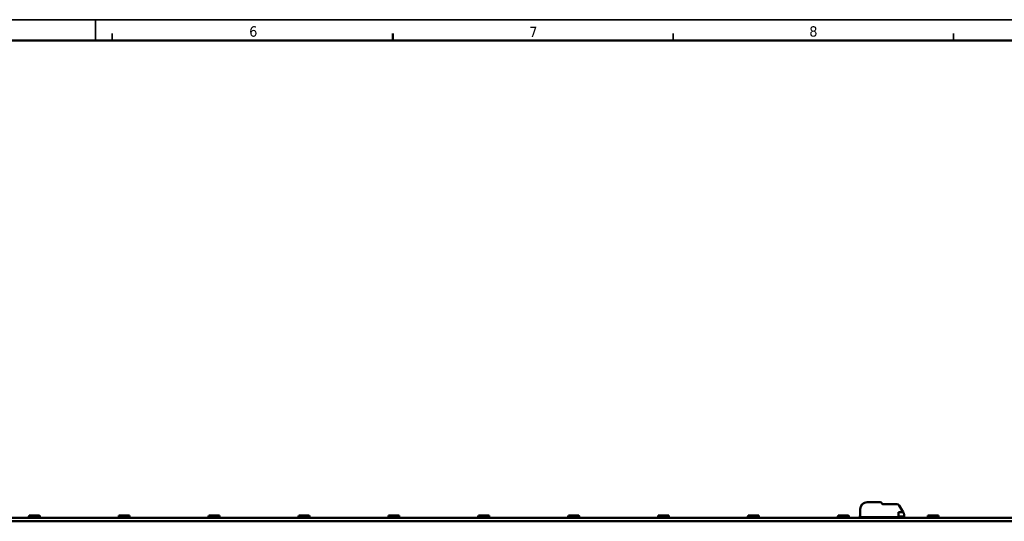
# Model space of a CAD drawing. Header units: millimetres. Extents: x 0 to 841, y 0 to 590.
# Tile 25 of 26: x 399 to 683, y 445 to 590. Entities that reach past the tile are written whole.
import ezdxf

# ---------------------------------------------------------------- set-up
doc = ezdxf.new("R2010")
doc.units = ezdxf.units.MM
doc.layers.get('0').update_dxf_attribs({"lineweight": 25})
for name, color, linetype, lineweight in [('Sketch Geometry(ISO)', 7, 'Continuous', 50), ('Symbols(ISO)', 7, 'Continuous', 25), ('Visible Edges(ISO)', 7, 'Continuous', 50)]:
    doc.layers.add(name, color=color, linetype=linetype, lineweight=lineweight)
doc.styles.add('LG.Philips.Title', font='verdana.ttf', dxfattribs={"width": 0.9})

# ---------------------------------------------------------------- blocks, each defined once
blk = doc.blocks.new('Borders A1')
at = {"layer": 'Sketch Geometry(ISO)', "color": 7, "linetype": 'Continuous', "lineweight": 35}
for p, q in [((840.5, 590.03), (0.5, 590.03)), ((420.5, 590.03), (420.5, 584)), ((425.4, 584), (425.4, 586)), ((587.6, 584), (587.6, 586)), ((668.7, 584), (668.7, 586))]:
    blk.add_line(p, q, dxfattribs=at)
at = {"layer": 'Sketch Geometry(ISO)', "color": 1, "linetype": 'Continuous', "lineweight": 50, "true_color": 0xff0000}
blk.add_line((831, 584), (20, 584), dxfattribs=at)
at = {"layer": 'Sketch Geometry(ISO)'}
blk.add_line((506.5, 584), (506.5, 586), dxfattribs=at)
at = {"layer": 'Symbols(ISO)', "color": 3, "true_color": 0x00ff00, "char_height": 3, "attachment_point": 7, "style": 'LG.Philips.Title'}
for s, insert in [('\\fVerdana|b0|i0;\\H3.0000;6', (465, 585.06)), ('\\fVerdana|b0|i0;\\H3.0000;7', (546, 585)), ('\\fVerdana|b0|i0;\\H3.0000;8', (627, 585.07))]:
    blk.add_mtext(s, dxfattribs=dict(at, insert=insert))

msp = doc.modelspace()

# ---------------------------------------------------------------- linework, layer by layer
at = {"layer": 'Visible Edges(ISO)'}
for p, q in [((643.735, 450.498), (647.529, 450.498)), ((647.962, 450.248), (648.077, 450.048)), ((641.735, 446.148), (641.735, 448.498)), ((648.25, 449.948), (652.335, 449.948)), ((652.835, 447.623), (652.835, 446.148)), ((652.835, 447.623), (654.11, 447.623)), ((652.984, 449.573), (654.11, 447.623)), ((654.334, 447.235), (654.11, 447.623)), ((158.835, 445.998), (724.835, 445.998)), ((724.835, 444.998), (158.835, 444.998)), ((401.085, 446.098), (401.16, 446.098)), ((401.085, 445.998), (401.085, 446.098)), ((401.16, 446.248), (401.26, 446.248)), ((401.16, 446.008), (401.16, 446.248)), ((401.16, 446.008), (404.51, 446.008)), ((401.162, 445.998), (401.162, 446.008)), ((401.254, 445.998), (401.254, 446.008)), ((401.26, 446.248), (401.299, 446.698)), ((401.299, 446.698), (403.96, 446.698)), ((401.308, 445.998), (401.308, 446.008)), ((401.946, 445.998), (401.946, 446.008)), ((402.075, 445.998), (402.075, 446.008)), ((402.525, 445.998), (402.525, 446.008)), ((402.69, 445.998), (402.69, 446.008)), ((403.96, 446.698), (404.371, 446.698)), ((403.96, 446.498), (403.96, 446.698)), ((404.388, 446.498), (403.96, 446.498)), ((404.357, 445.998), (404.357, 446.008)), ((404.371, 446.698), (404.388, 446.498)), ((404.388, 446.498), (404.41, 446.248)), ((404.41, 446.248), (404.51, 446.248)), ((404.424, 445.998), (404.424, 446.008)), ((404.51, 446.008), (404.51, 446.248)), ((404.51, 446.098), (404.514, 446.098)), ((404.514, 446.098), (404.585, 446.098)), ((404.514, 445.998), (404.514, 446.098)), ((404.585, 445.998), (404.585, 446.098)), ((427.085, 446.098), (427.16, 446.098)), ((427.085, 445.998), (427.085, 446.098)), ((427.16, 446.248), (427.26, 446.248)), ((427.16, 446.008), (427.16, 446.248)), ((427.16, 446.008), (430.51, 446.008)), ((427.162, 445.998), (427.162, 446.008)), ((427.254, 445.998), (427.254, 446.008)), ((427.26, 446.248), (427.299, 446.698)), ((427.299, 446.698), (429.96, 446.698)), ((427.308, 445.998), (427.308, 446.008)), ((427.946, 445.998), (427.946, 446.008)), ((428.075, 445.998), (428.075, 446.008)), ((428.525, 445.998), (428.525, 446.008)), ((428.69, 445.998), (428.69, 446.008)), ((429.96, 446.698), (430.371, 446.698)), ((429.96, 446.498), (429.96, 446.698)), ((430.388, 446.498), (429.96, 446.498)), ((430.357, 445.998), (430.357, 446.008)), ((430.371, 446.698), (430.388, 446.498)), ((430.388, 446.498), (430.41, 446.248)), ((430.41, 446.248), (430.51, 446.248)), ((430.424, 445.998), (430.424, 446.008)), ((430.51, 446.008), (430.51, 446.248)), ((430.51, 446.098), (430.514, 446.098)), ((430.514, 446.098), (430.585, 446.098)), ((430.514, 445.998), (430.514, 446.098)), ((430.585, 445.998), (430.585, 446.098)), ((453.085, 446.098), (453.16, 446.098)), ((453.085, 445.998), (453.085, 446.098)), ((453.16, 446.248), (453.26, 446.248)), ((453.16, 446.008), (453.16, 446.248)), ((453.16, 446.008), (456.51, 446.008)), ((453.162, 445.998), (453.162, 446.008)), ((453.254, 445.998), (453.254, 446.008)), ((453.26, 446.248), (453.299, 446.698)), ((453.299, 446.698), (455.96, 446.698)), ((453.308, 445.998), (453.308, 446.008)), ((453.946, 445.998), (453.946, 446.008)), ((454.075, 445.998), (454.075, 446.008)), ((454.525, 445.998), (454.525, 446.008)), ((454.69, 445.998), (454.69, 446.008)), ((455.96, 446.698), (456.371, 446.698)), ((455.96, 446.498), (455.96, 446.698)), ((456.388, 446.498), (455.96, 446.498)), ((456.357, 445.998), (456.357, 446.008)), ((456.371, 446.698), (456.388, 446.498)), ((456.388, 446.498), (456.41, 446.248)), ((456.41, 446.248), (456.51, 446.248)), ((456.424, 445.998), (456.424, 446.008)), ((456.51, 446.008), (456.51, 446.248)), ((456.51, 446.098), (456.514, 446.098)), ((456.514, 446.098), (456.585, 446.098)), ((456.514, 445.998), (456.514, 446.098)), ((456.585, 445.998), (456.585, 446.098)), ((479.085, 446.098), (479.16, 446.098)), ((479.085, 445.998), (479.085, 446.098)), ((479.16, 446.248), (479.26, 446.248)), ((479.16, 446.008), (479.16, 446.248)), ((479.16, 446.008), (482.51, 446.008)), ((479.162, 445.998), (479.162, 446.008)), ((479.254, 445.998), (479.254, 446.008)), ((479.26, 446.248), (479.299, 446.698)), ((479.299, 446.698), (481.96, 446.698)), ((479.308, 445.998), (479.308, 446.008)), ((479.946, 445.998), (479.946, 446.008)), ((480.075, 445.998), (480.075, 446.008)), ((480.525, 445.998), (480.525, 446.008)), ((480.69, 445.998), (480.69, 446.008)), ((481.96, 446.698), (482.371, 446.698)), ((481.96, 446.498), (481.96, 446.698)), ((482.388, 446.498), (481.96, 446.498)), ((482.357, 445.998), (482.357, 446.008)), ((482.371, 446.698), (482.388, 446.498)), ((482.388, 446.498), (482.41, 446.248)), ((482.41, 446.248), (482.51, 446.248)), ((482.424, 445.998), (482.424, 446.008)), ((482.51, 446.008), (482.51, 446.248)), ((482.51, 446.098), (482.514, 446.098)), ((482.514, 446.098), (482.585, 446.098)), ((482.514, 445.998), (482.514, 446.098)), ((482.585, 445.998), (482.585, 446.098)), ((505.085, 446.098), (505.16, 446.098)), ((505.085, 445.998), (505.085, 446.098)), ((505.16, 446.248), (505.26, 446.248)), ((505.16, 446.008), (505.16, 446.248)), ((505.16, 446.008), (508.51, 446.008)), ((505.162, 445.998), (505.162, 446.008)), ((505.254, 445.998), (505.254, 446.008)), ((505.26, 446.248), (505.299, 446.698)), ((505.299, 446.698), (507.96, 446.698)), ((505.308, 445.998), (505.308, 446.008)), ((505.946, 445.998), (505.946, 446.008)), ((506.075, 445.998), (506.075, 446.008)), ((506.525, 445.998), (506.525, 446.008)), ((506.69, 445.998), (506.69, 446.008)), ((507.96, 446.698), (508.371, 446.698)), ((507.96, 446.498), (507.96, 446.698)), ((508.388, 446.498), (507.96, 446.498)), ((508.357, 445.998), (508.357, 446.008)), ((508.371, 446.698), (508.388, 446.498)), ((508.388, 446.498), (508.41, 446.248)), ((508.41, 446.248), (508.51, 446.248)), ((508.424, 445.998), (508.424, 446.008)), ((508.51, 446.008), (508.51, 446.248)), ((508.51, 446.098), (508.514, 446.098)), ((508.514, 446.098), (508.585, 446.098)), ((508.514, 445.998), (508.514, 446.098)), ((508.585, 445.998), (508.585, 446.098)), ((531.085, 446.098), (531.16, 446.098)), ((531.085, 445.998), (531.085, 446.098)), ((531.16, 446.248), (531.26, 446.248)), ((531.16, 446.008), (531.16, 446.248)), ((531.16, 446.008), (534.51, 446.008)), ((531.162, 445.998), (531.162, 446.008)), ((531.254, 445.998), (531.254, 446.008)), ((531.26, 446.248), (531.299, 446.698)), ((531.299, 446.698), (533.96, 446.698)), ((531.308, 445.998), (531.308, 446.008)), ((531.946, 445.998), (531.946, 446.008)), ((532.075, 445.998), (532.075, 446.008)), ((532.525, 445.998), (532.525, 446.008)), ((532.69, 445.998), (532.69, 446.008)), ((533.96, 446.698), (534.371, 446.698)), ((533.96, 446.498), (533.96, 446.698)), ((534.388, 446.498), (533.96, 446.498)), ((534.357, 445.998), (534.357, 446.008)), ((534.371, 446.698), (534.388, 446.498)), ((534.388, 446.498), (534.41, 446.248)), ((534.41, 446.248), (534.51, 446.248)), ((534.424, 445.998), (534.424, 446.008)), ((534.51, 446.008), (534.51, 446.248)), ((534.51, 446.098), (534.514, 446.098)), ((534.514, 446.098), (534.585, 446.098)), ((534.514, 445.998), (534.514, 446.098)), ((534.585, 445.998), (534.585, 446.098)), ((557.085, 446.098), (557.16, 446.098)), ((557.085, 445.998), (557.085, 446.098)), ((557.16, 446.248), (557.26, 446.248)), ((557.16, 446.008), (557.16, 446.248)), ((557.16, 446.008), (560.51, 446.008)), ((557.162, 445.998), (557.162, 446.008)), ((557.254, 445.998), (557.254, 446.008)), ((557.26, 446.248), (557.299, 446.698)), ((557.299, 446.698), (559.96, 446.698)), ((557.308, 445.998), (557.308, 446.008)), ((557.946, 445.998), (557.946, 446.008)), ((558.075, 445.998), (558.075, 446.008)), ((558.525, 445.998), (558.525, 446.008)), ((558.69, 445.998), (558.69, 446.008)), ((559.96, 446.698), (560.371, 446.698)), ((559.96, 446.498), (559.96, 446.698)), ((560.388, 446.498), (559.96, 446.498)), ((560.357, 445.998), (560.357, 446.008)), ((560.371, 446.698), (560.388, 446.498)), ((560.388, 446.498), (560.41, 446.248)), ((560.41, 446.248), (560.51, 446.248)), ((560.424, 445.998), (560.424, 446.008)), ((560.51, 446.008), (560.51, 446.248)), ((560.51, 446.098), (560.514, 446.098)), ((560.514, 446.098), (560.585, 446.098)), ((560.514, 445.998), (560.514, 446.098)), ((560.585, 445.998), (560.585, 446.098)), ((583.085, 446.098), (583.16, 446.098)), ((583.085, 445.998), (583.085, 446.098)), ((583.16, 446.248), (583.26, 446.248)), ((583.16, 446.008), (583.16, 446.248)), ((583.16, 446.008), (586.51, 446.008)), ((583.162, 445.998), (583.162, 446.008)), ((583.254, 445.998), (583.254, 446.008)), ((583.26, 446.248), (583.299, 446.698)), ((583.299, 446.698), (585.96, 446.698)), ((583.308, 445.998), (583.308, 446.008)), ((583.946, 445.998), (583.946, 446.008)), ((584.075, 445.998), (584.075, 446.008)), ((584.525, 445.998), (584.525, 446.008)), ((584.69, 445.998), (584.69, 446.008)), ((585.96, 446.698), (586.371, 446.698)), ((585.96, 446.498), (585.96, 446.698)), ((586.388, 446.498), (585.96, 446.498)), ((586.357, 445.998), (586.357, 446.008)), ((586.371, 446.698), (586.388, 446.498)), ((586.388, 446.498), (586.41, 446.248)), ((586.41, 446.248), (586.51, 446.248)), ((586.424, 445.998), (586.424, 446.008)), ((586.51, 446.008), (586.51, 446.248)), ((586.51, 446.098), (586.514, 446.098)), ((586.514, 446.098), (586.585, 446.098)), ((586.514, 445.998), (586.514, 446.098)), ((586.585, 445.998), (586.585, 446.098)), ((609.085, 446.098), (609.16, 446.098)), ((609.085, 445.998), (609.085, 446.098)), ((609.16, 446.248), (609.26, 446.248)), ((609.16, 446.008), (609.16, 446.248)), ((609.16, 446.008), (612.51, 446.008)), ((609.162, 445.998), (609.162, 446.008)), ((609.254, 445.998), (609.254, 446.008)), ((609.26, 446.248), (609.299, 446.698)), ((609.299, 446.698), (611.96, 446.698)), ((609.308, 445.998), (609.308, 446.008)), ((609.946, 445.998), (609.946, 446.008)), ((610.075, 445.998), (610.075, 446.008)), ((610.525, 445.998), (610.525, 446.008)), ((610.69, 445.998), (610.69, 446.008)), ((611.96, 446.698), (612.371, 446.698)), ((611.96, 446.498), (611.96, 446.698)), ((612.388, 446.498), (611.96, 446.498)), ((612.357, 445.998), (612.357, 446.008)), ((612.371, 446.698), (612.388, 446.498)), ((612.388, 446.498), (612.41, 446.248)), ((612.41, 446.248), (612.51, 446.248)), ((612.424, 445.998), (612.424, 446.008)), ((612.51, 446.008), (612.51, 446.248)), ((612.51, 446.098), (612.514, 446.098)), ((612.514, 446.098), (612.585, 446.098)), ((612.514, 445.998), (612.514, 446.098)), ((612.585, 445.998), (612.585, 446.098)), ((635.085, 446.098), (635.16, 446.098)), ((635.085, 445.998), (635.085, 446.098)), ((635.16, 446.248), (635.26, 446.248)), ((635.16, 446.008), (635.16, 446.248)), ((635.16, 446.008), (638.51, 446.008)), ((635.162, 445.998), (635.162, 446.008)), ((635.254, 445.998), (635.254, 446.008)), ((635.26, 446.248), (635.299, 446.698)), ((635.299, 446.698), (637.96, 446.698)), ((635.308, 445.998), (635.308, 446.008)), ((635.946, 445.998), (635.946, 446.008)), ((636.075, 445.998), (636.075, 446.008)), ((636.525, 445.998), (636.525, 446.008)), ((636.69, 445.998), (636.69, 446.008)), ((637.96, 446.698), (638.371, 446.698)), ((637.96, 446.498), (637.96, 446.698)), ((638.388, 446.498), (637.96, 446.498)), ((638.357, 445.998), (638.357, 446.008)), ((638.371, 446.698), (638.388, 446.498)), ((638.388, 446.498), (638.41, 446.248)), ((638.41, 446.248), (638.51, 446.248)), ((638.424, 445.998), (638.424, 446.008)), ((638.51, 446.008), (638.51, 446.248)), ((638.51, 446.098), (638.514, 446.098)), ((638.514, 446.098), (638.585, 446.098)), ((638.514, 445.998), (638.514, 446.098)), ((638.585, 445.998), (638.585, 446.098)), ((641.335, 446.298), (641.735, 446.298)), ((641.335, 446.148), (641.335, 446.298)), ((641.485, 445.998), (641.335, 446.148)), ((652.835, 446.148), (641.735, 446.148)), ((650.314, 446.054), (650.113, 446.148)), ((654.435, 446.398), (652.835, 446.398)), ((652.835, 446.298), (654.435, 446.298)), ((654.435, 446.148), (654.285, 445.998)), ((654.435, 446.398), (654.435, 446.86)), ((654.435, 446.298), (654.435, 446.148)), ((661.085, 446.098), (661.16, 446.098)), ((661.085, 445.998), (661.085, 446.098)), ((661.16, 446.248), (661.26, 446.248)), ((661.16, 446.008), (661.16, 446.248)), ((661.16, 446.008), (664.51, 446.008)), ((661.162, 445.998), (661.162, 446.008)), ((661.254, 445.998), (661.254, 446.008)), ((661.26, 446.248), (661.299, 446.698)), ((661.299, 446.698), (663.96, 446.698)), ((661.308, 445.998), (661.308, 446.008)), ((661.946, 445.998), (661.946, 446.008)), ((662.075, 445.998), (662.075, 446.008)), ((662.525, 445.998), (662.525, 446.008)), ((662.69, 445.998), (662.69, 446.008)), ((663.96, 446.698), (664.371, 446.698)), ((663.96, 446.498), (663.96, 446.698)), ((664.388, 446.498), (663.96, 446.498)), ((664.357, 445.998), (664.357, 446.008)), ((664.371, 446.698), (664.388, 446.498)), ((664.388, 446.498), (664.41, 446.248)), ((664.41, 446.248), (664.51, 446.248)), ((664.424, 445.998), (664.424, 446.008)), ((664.51, 446.008), (664.51, 446.248)), ((664.51, 446.098), (664.514, 446.098)), ((664.514, 446.098), (664.585, 446.098)), ((664.514, 445.998), (664.514, 446.098)), ((664.585, 445.998), (664.585, 446.098))]:
    msp.add_line(p, q, dxfattribs=at)
for centre, radius, start, end in [((643.735, 448.498), 2, 90, 180), ((647.529, 449.998), 0.5, 30, 90), ((648.25, 450.148), 0.2, 210, 270), ((652.335, 449.198), 0.75, 30, 90), ((643.035, 446.748), 0.75, 270, 306.8699), ((650.568, 446.598), 0.6, 245, 270)]:
    msp.add_arc(centre, radius, start, end, dxfattribs=at)
msp.add_open_spline([(654.334, 447.235), (654.343, 447.22), (654.35, 447.206), (654.41, 447.085), (654.435, 446.962), (654.435, 446.86)], degree=3, knots=[0.078278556, 0.078278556, 0.078278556, 0.078278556, 0.083769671, 0.083769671, 0.125939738, 0.125939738, 0.125939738, 0.125939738], dxfattribs=at)

# ---------------------------------------------------------------- block references
msp.add_blockref('Borders A1', (0, 0))

doc.saveas('drawing.dxf')
